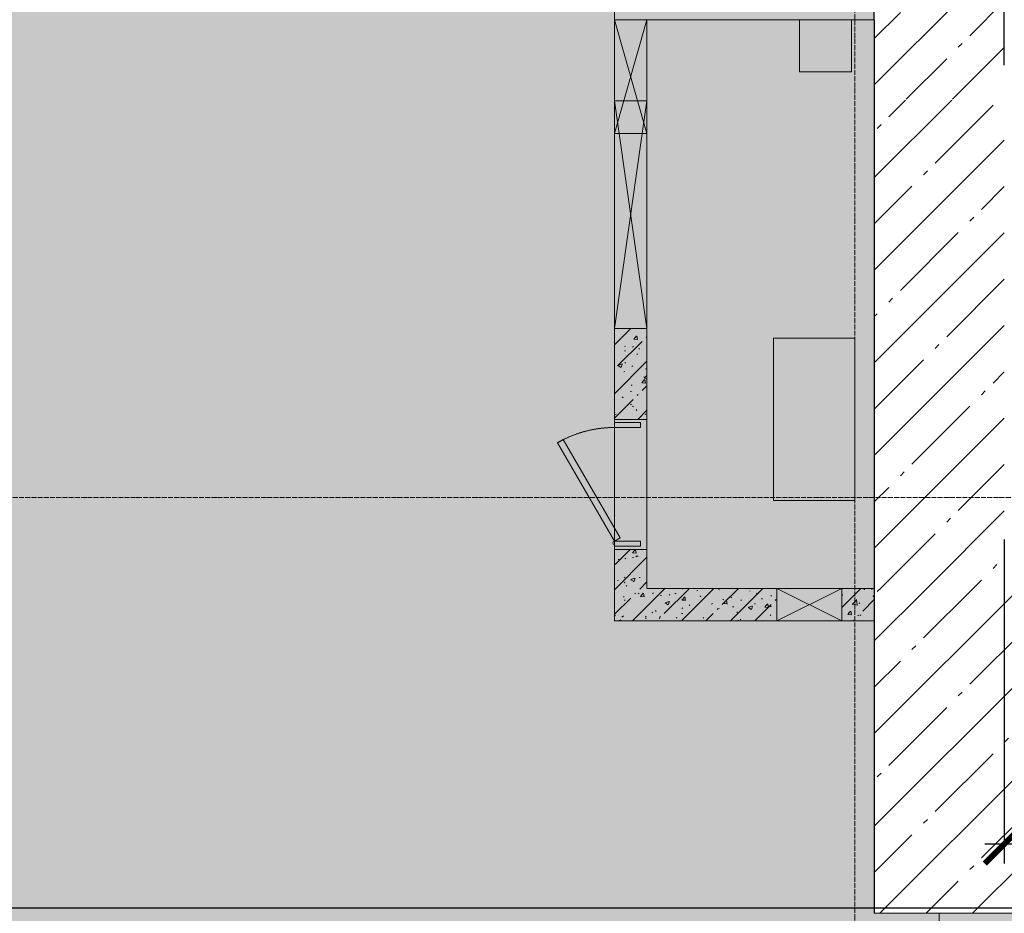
# Model space of a CAD drawing. Header units: millimetres. Extents: x -57162 to 485422, y -209335 to -9481.
# Tile 49 of 256: x 39699 to 42729, y -45939 to -43189. Entities that reach past the tile are written whole.
import ezdxf
from ezdxf import colors
from ezdxf.entities.mleader import LeaderData, LeaderLine
from ezdxf.math import Vec2, Vec3

# ---------------------------------------------------------------- set-up
doc = ezdxf.new("R2010")
doc.units = ezdxf.units.MM
for name, pattern in [('-D1-02х01', [3, 2, -1]), ('-D1d1-15x02', [19, 15, -2, 0, -2]), ('DASHDOT', [25.4, 12.7, -6.35, 0, -6.35])]:
    doc.linetypes.add(name, pattern=pattern)
doc.layers.get('Defpoints').update_dxf_attribs({"color": 31})
for name, color, linetype, lineweight in [('_0', 7, 'Continuous', 13), ('dim_light', 12, 'Continuous', 9), ('dim_pot', 128, 'Continuous', 9), ('Opening Swing', 7, '-D1-02х01', 5), ('Panel', 7, 'Continuous', 5), ('Двери', 7, 'Continuous', 5), ('Общие ребра', 7, 'Continuous', 5), ('Окна', 7, 'Continuous', 5), ('Оси', 7, 'Continuous', 5), ('Основа _2_', 7, 'Continuous', 5), ('Перекрытия', 7, 'Continuous', 5), ('Стены', 7, 'Continuous', 5), ('Структура _1_', 7, 'Continuous', 5), ('Элементы узлов', 7, 'Continuous', 5)]:
    doc.layers.add(name, color=color, linetype=linetype, lineweight=lineweight)
doc.layers.add('dim_razv', color=7, linetype='DASHDOT', lineweight=9, true_color=0x183018)
doc.layers.add('EOM vinoski', color=7, linetype='Continuous', lineweight=5, true_color=0x423200)
doc.styles.add('fl_iso paper', font='isocpeur.ttf', dxfattribs={"width": 0.8, "oblique": 10})
doc.styles.add('In tre', font='isocpeur.ttf', dxfattribs={"width": 0.8, "oblique": 10})
doc.dimstyles.new('In tre 1_75', dxfattribs={"dimtxt": 220, "dimasz": 120, "dimexe": 60, "dimexo": 10, "dimgap": 50, "dimtad": 1, "dimdec": 0, "dimrnd": 5, "dimzin": 0, "dimdsep": 46, "dimtxsty": 'fl_iso paper', "dimblk": 'ARCHTICK', "dimcen": 0, "dimdle": 60, "dimadec": 0, "dimazin": 0, "dimtfac": 1, "dimtdec": 0, "dimtofl": 0, "dimtmove": 1, "dimatfit": 1, "dimfxl": 1, "dimtfill": 1, "dimtolj": 1, "dimtzin": 0, "dimarcsym": 1})
pattern_1 = [(45, (38310.4, -126387.46), (-142.5612, 142.5612), []), (45, (38452.96, -126387.46), (-142.5612, 142.5612), [252.016, -50.403, 16.764, -33.639])]
pattern_2 = [(45, (38310.4, -126387.46), (-75.43415, 75.43415), [106.68, -17.78, 3.556, -17.78]), (45, (38310.4, -126312.08), (-75.43415, 75.43415), []), (50, (38310.4, -126387.46), (127.52922, -11.15758), [13.335, -146.685]), (355, (38310.4, -126387.46), (-24.66966, 133.74002), [10.668, -117.348]), (100.451, (38321.03, -126388.39), (102.85973, 122.58178), [11.333, -124.663]), (46.184, (38310.4, -126351.9), (189.75516, -29.43036), [20.002, -220.027]), (96.636, (38326.21, -126354.36), (166.1822, 173.1996), [17, -186.995]), (351.184, (38310.4, -126351.9), (166.18393, 173.19757), [16.002, -176.022]), (21, (38328.18, -126360.79), (106.13027, -71.58603), [13.335, -146.685]), (326, (38328.18, -126360.8), (43.26188, 128.93175), [10.668, -117.348]), (71.451, (38337.02, -126366.76), (149.39198, 57.34505), [11.333, -124.663]), (37.5, (38310.4, -126387.464), (2.162228, 59.188357), [3.353, -112.573, 3.353, -115.773, -117.793]), (37.5, (38310.4, -126387.464), (2.162228, 59.188357), [-235.052, 3.353, -114.44]), (7.5, (38310.4, -126387.464), (46.773857, 70.12615), [3.353, -64.567, 3.353, -109.906, -44.894]), (7.5, (38310.4, -126387.464), (46.773857, 70.12615), [-181.178, 3.353, -41.542]), (327.5, (38270.75, -126387.464), (94.91367, -4.010093), [3.353, -41.097, 3.353, -135.331, -184.023]), (327.5, (38270.75, -126387.464), (94.91367, -4.010093), [-183.134, 3.353, -180.67]), (317.5, (38252.97, -126387.46), (103.69057, 17.79882), [3.353, -54.432, 3.353, -88.748, -130.683]), (317.5, (38252.97, -126387.46), (103.69057, 17.79882), [-149.885, 3.353, -127.33])]

# ---------------------------------------------------------------- blocks, each defined once
blk = doc.blocks.new('A_MEQ_OpeningWall-Rectangular - ВК-10572906-50_AS_Plan_L01_1 корпус_Маркировочный - зависимый 1')
at = {"layer": 'Элементы узлов', "true_color": 0x808080, "transparency": 33554585}
blk.add_hatch(color=8, dxfattribs=at).paths.add_polyline_path([(50, -50), (300, -50), (300, 50), (50, 50)])
at = {"layer": 'Окна'}
for p, q in [((-50, 50), (-50, -50)), ((300, 50), (300, -50))]:
    blk.add_line(p, q, dxfattribs=at)
at = {"layer": 'Элементы узлов'}
for p, q in [((300, 50), (-50, -50)), ((-50, 50), (300, -50)), ((300, 50), (-50, 50)), ((-50, 50), (-50, -50)), ((300, -50), (300, 50)), ((-50, -50), (300, -50))]:
    blk.add_line(p, q, dxfattribs=at)
blk = doc.blocks.new('A_MEQ_OpeningWall-Rectangular - ВК-11489196-50_AS_Plan_L01_1 корпус_Маркировочный - зависимый 1')
at = {"layer": 'Элементы узлов', "true_color": 0x808080, "transparency": 33554585}
for points in [[(-225, -50), (375, -50), (375, 50), (-225, 50)], [(375, -50), (475, -50), (475, 50), (375, 50)]]:
    blk.add_hatch(color=8, dxfattribs=at).paths.add_polyline_path(points)
at = {"layer": 'Окна'}
blk.add_line((-225, 50), (-225, -50), dxfattribs=at)
at = {"layer": 'Окна', "color": 251, "true_color": 0x4c4c4c}
blk.add_line((475, 50), (475, -50), dxfattribs=at)
at = {"layer": 'Элементы узлов'}
for p, q in [((-225, 50), (375, -35.7)), ((475, 50), (-225, 50)), ((-225, 50), (-225, -50)), ((375, 35.7), (-225, -50)), ((-225, -50), (475, -50))]:
    blk.add_line(p, q, dxfattribs=at)
at = {"layer": 'Элементы узлов', "color": 251, "true_color": 0x4c4c4c}
for p, q in [((475, 50), (375, 35.7)), ((475, -50), (475, 50)), ((375, -35.7), (475, -50))]:
    blk.add_line(p, q, dxfattribs=at)
blk = doc.blocks.new('A_MEQ_OpeningWall-Rectangular - ВК-11490531-50_AS_Plan_L01_1 корпус_Маркировочный - зависимый 1')
at = {"layer": 'Элементы узлов', "true_color": 0x808080, "transparency": 33554585}
blk.add_hatch(color=8, dxfattribs=at).paths.add_polyline_path([(225, 50), (25, 50), (25, -50), (225, -50)])
at = {"layer": 'Окна'}
for p, q in [((25, 50), (25, -50)), ((225, 50), (225, -50))]:
    blk.add_line(p, q, dxfattribs=at)
at = {"layer": 'Элементы узлов'}
for p, q in [((225, 50), (25, -50)), ((25, 50), (225, -50)), ((225, 50), (25, 50)), ((25, 50), (25, -50)), ((225, -50), (225, 50)), ((25, -50), (225, -50))]:
    blk.add_line(p, q, dxfattribs=at)
blk = doc.blocks.new('A_MEQ_DoorWall - ВК-15822065-50_AS_Plan_L01_1 корпус_Маркировочный - зависимый 1')
at = {"layer": 'Opening Swing'}
blk.add_arc((-50, 50), 350, 360, 30, dxfattribs=at)
at = {"layer": 'Panel'}
for p, q in [((253.1, 225), (-50, 50)), ((263.1, 207.7), (253.1, 225)), ((-40, 32.7), (263.1, 207.7)), ((-50, 50), (-65, 50)), ((-65, 50), (-65, -30)), ((-50, -30), (-50, 50)), ((-50, 50), (-40, 32.7)), ((315, 50), (300, 50)), ((300, 50), (300, -30)), ((315, -30), (315, 50)), ((-65, -30), (-50, -30)), ((300, -30), (315, -30))]:
    blk.add_line(p, q, dxfattribs=at)
blk.add_arc((-55, 50), 5, 0, 180, dxfattribs=at)
at = {"layer": 'Двери'}
for p, q in [((-75, 50), (-75, -50)), ((325, 50), (325, -50))]:
    blk.add_line(p, q, dxfattribs=at)
blk = doc.blocks.new('_ArchTick')
at = {"color": 0, "linetype": 'ByBlock', "lineweight": 9, "const_width": 0.15}
blk.add_lwpolyline([(-0.5, -0.5), (0.5, 0.5)], dxfattribs=at)
blk = doc.blocks.new('*D1097')
at = {"layer": 'Defpoints', "color": 0, "linetype": 'ByBlock', "transparency": 16777216}
for p in [(44579.1, -44709.1), (42729.1, -44779.1), (42729.1, -45726.2)]:
    blk.add_point(p, dxfattribs=at)
at = {"layer": 'dim_light', "color": 0, "linetype": 'ByBlock', "lineweight": -2, "transparency": 16777216}
for p, q in [((44579.1, -44719.1), (44579.1, -45786.2)), ((42729.1, -44789.1), (42729.1, -45786.2)), ((44639.1, -45726.2), (42669.1, -45726.2))]:
    blk.add_line(p, q, dxfattribs=at)
at = {"layer": 'dim_light', "color": 0, "linetype": 'ByBlock', "lineweight": -2, "transparency": 16777216, "xscale": 120, "yscale": 120, "zscale": 120, "rotation": 180}
blk.add_blockref('_ArchTick', (42729.1, -45726.2), dxfattribs=at)
at = {"layer": 'dim_light', "color": 0, "linetype": 'ByBlock', "lineweight": -2, "transparency": 16777216, "xscale": 120, "yscale": 120, "zscale": 120}
blk.add_blockref('_ArchTick', (44579.1, -45726.2), dxfattribs=at)
at = {"layer": 'dim_light', "color": 0, "linetype": 'ByBlock', "transparency": 16777216, "insert": (43654.1, -45566.2), "char_height": 220, "attachment_point": 5, "style": 'fl_iso paper', "bg_fill": 3, "box_fill_scale": 1.1, "bg_fill_color": 256, "bg_fill_true_color": 13158600, "bg_fill_transparency": 0}
blk.add_mtext('\\A1;1850', dxfattribs=at)
blk = doc.blocks.new('*D1317')
at = {"layer": 'Defpoints', "color": 0, "transparency": 16777216}
for p in [(44229.1, -42892.2), (42729.1, -43339.1), (44229.1, -43339.1)]:
    blk.add_point(p, dxfattribs=at)
at = {"layer": 'EOM vinoski', "color": 0, "lineweight": -2, "transparency": 16777216}
for p, q in [((42729.1, -43329.1), (42729.1, -42832.2)), ((44229.1, -43329.1), (44229.1, -42832.2)), ((42669.1, -42892.2), (44289.1, -42892.2))]:
    blk.add_line(p, q, dxfattribs=at)
at = {"layer": 'EOM vinoski', "color": 0, "lineweight": -2, "transparency": 16777216, "xscale": 120, "yscale": 120, "zscale": 120, "rotation": 180}
blk.add_blockref('_ArchTick', (42729.1, -42892.2), dxfattribs=at)
at = {"layer": 'EOM vinoski', "color": 0, "lineweight": -2, "transparency": 16777216, "xscale": 120, "yscale": 120, "zscale": 120}
blk.add_blockref('_ArchTick', (44229.1, -42892.2), dxfattribs=at)
at = {"layer": 'EOM vinoski', "color": 0, "transparency": 16777216, "insert": (43479.1, -42732.2), "char_height": 220, "attachment_point": 5, "style": 'fl_iso paper', "bg_fill": 3, "box_fill_scale": 1.1, "bg_fill_color": 256, "bg_fill_true_color": 13158600, "bg_fill_transparency": 0}
blk.add_mtext('\\A1;1500', dxfattribs=at)

msp = doc.modelspace()

# ---------------------------------------------------------------- hatches: boundary and pattern name
at = {"layer": '_0', "transparency": 33554534}
h = msp.add_hatch(color=252, dxfattribs=at)
h.dxf.hatch_style = 1
h.paths.add_polyline_path([(54838.3, -55066.4), (54838.3, -53539.1), (54839.1, -53539.1), (54839.1, -45289.1), (43529.1, -45289.1), (43529.1, -45939.1), (42329.1, -45939.1), (42329.1, -39089.1), (48929.1, -39089.1), (48929.1, -34089.1), (45929.1, -34089.1), (45929.1, -34989.1), (42329.1, -34989.1), (42329.1, -31389.1), (43529.1, -31389.1), (43529.1, -32039.1), (61679.1, -32039.1), (61679.1, -31389.1), (65429.1, -31389.1), (65429.1, -25809.1), (64629.1, -25809.1), (64628, -16455.3), (42329.1, -20346.8), (42329.1, -23689.1), (39113.8, -23689.1), (39113.8, -38949.4), (38510.1, -39159.5), (39637.2, -39238.3), (39113.8, -39438.3), (39113.8, -55066.4), (47923.6, -55066.4), (48133.7, -55670.1), (48212.5, -54543), (48412.6, -55066.4)])
h.paths.add_polyline_path([(56629.1, -37129.1), (68119.1, -37129.1), (68119.1, -40169.1), (56629.1, -40169.1)])
at = {"layer": 'Стены'}
h = msp.add_hatch(dxfattribs=at)
h.set_pattern_fill('FP_1', color=256, style=0, pattern_type=2)
h.set_pattern_definition(pattern_2)
h.paths.add_polyline_path([(41529.1, -45039.1), (41629.1, -45039.1), (41629.1, -44819.1), (41529.1, -44819.1), (41529.1, -44936.8)])
h.paths.add_polyline_path([(41529.1, -44419.1), (41629.1, -44419.1), (41629.1, -44139.1), (41529.1, -44139.1)])

# ---------------------------------------------------------------- linework, layer by layer
at = {"layer": 'Общие ребра'}
for p, q in [((41529.1, -43189.1), (41629.1, -43189.1)), ((41629.1, -43189.1), (41529.1, -43189.1))]:
    msp.add_line(p, q, dxfattribs=at)
at = {"layer": 'Оси', "linetype": '-D1d1-15x02'}
msp.add_line((37481.4, -44659.1), (73474.1, -44659.1), dxfattribs=at)
at = {"layer": 'Основа _2_', "lineweight": 9}
for p, q in [((41529.1, -42933.4), (41529.1, -43189.1)), ((41529.1, -43189.1), (41529.1, -43439.1)), ((41629.1, -43189.1), (41729.1, -43189.1)), ((41629.1, -43439.1), (41629.1, -43189.1)), ((41729.1, -43189.1), (42329.1, -43189.1)), ((41629.1, -44139.1), (41529.1, -44139.1)), ((41529.1, -44139.1), (41529.1, -44419.1)), ((41629.1, -44419.1), (41629.1, -44139.1)), ((41529.1, -44419.1), (41629.1, -44419.1)), ((41629.1, -44819.1), (41529.1, -44819.1)), ((41529.1, -44819.1), (41529.1, -45039.1)), ((41629.1, -44939.1), (41629.1, -44819.1)), ((41529.1, -45039.1), (41629.1, -45039.1))]:
    msp.add_line(p, q, dxfattribs=at)
at = {"layer": 'Основа _2_', "color": 251, "lineweight": 9, "true_color": 0x4c4c4c}
msp.add_line((41529.1, -43439.1), (41629.1, -43439.1), dxfattribs=at)
at = {"layer": 'Перекрытия'}
for p, q in [((41529.1, -42933.4), (41529.1, -43189.1)), ((41529.1, -43189.1), (41529.1, -42933.4)), ((41529.1, -43189.1), (41529.1, -44754.1)), ((41529.1, -44754.1), (41529.1, -43189.1)), ((42259.1, -43189.1), (42099.1, -43189.1)), ((42099.1, -43189.1), (42099.1, -43349.1)), ((42099.1, -43189.1), (42259.1, -43189.1)), ((42099.1, -43349.1), (42099.1, -43189.1)), ((42259.1, -43349.1), (42259.1, -43189.1)), ((42259.1, -43189.1), (42259.1, -43349.1)), ((42099.1, -43349.1), (42259.1, -43349.1)), ((42259.1, -43349.1), (42099.1, -43349.1)), ((42019.1, -44169.1), (42019.1, -44669.1)), ((42019.1, -44669.1), (42019.1, -44169.1)), ((41529.1, -44803.4), (41529.1, -45039.1)), ((41529.1, -45039.1), (41529.1, -44803.4))]:
    msp.add_line(p, q, dxfattribs=at)
at = {"layer": 'Стены', "color": 251, "true_color": 0x4c4c4c}
msp.add_line((41629.1, -43439.1), (41529.1, -43439.1), dxfattribs=at)
at = {"layer": 'Стены'}
for p, q in [((41529.1, -44139.1), (41529.1, -43439.1)), ((41629.1, -43439.1), (41629.1, -44139.1)), ((41629.1, -44139.1), (41529.1, -44139.1)), ((41629.1, -44419.1), (41529.1, -44419.1)), ((41529.1, -44819.1), (41529.1, -44419.1)), ((41629.1, -44419.1), (41629.1, -44819.1)), ((41629.1, -44819.1), (41529.1, -44819.1))]:
    msp.add_line(p, q, dxfattribs=at)
at = {"layer": 'Структура _1_', "lineweight": 25}
msp.add_line((42329.1, -43189.1), (42329.1, -42989.1), dxfattribs=at)

# ---------------------------------------------------------------- block references
at = {"layer": 'Двери', "color": 8, "true_color": 0x7f7f7f, "rotation": 89.99999999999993}
msp.add_blockref('A_MEQ_DoorWall - ВК-15822065-50_AS_Plan_L01_1 корпус_Маркировочный - зависимый 1', (41579.1, -44744.1), dxfattribs=at)
at = {"layer": 'Окна', "color": 8, "true_color": 0x7f7f7f}
for name, p, rotation in [('A_MEQ_OpeningWall-Rectangular - ВК-10572906-50_AS_Plan_L01_1 корпус_Маркировочный - зависимый 1', (41579.1, -43489.1), 89.99999999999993), ('A_MEQ_OpeningWall-Rectangular - ВК-11489196-50_AS_Plan_L01_1 корпус_Маркировочный - зависимый 1', (41579.1, -43914.1), 89.99999999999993), ('A_MEQ_OpeningWall-Rectangular - ВК-11490531-50_AS_Plan_L01_1 корпус_Маркировочный - зависимый 1', (42254.1, -44989.1), 180)]:
    msp.add_blockref(name, p, dxfattribs=dict(at, rotation=rotation))

# ---------------------------------------------------------------- next in the draw order: leaders
at = {"layer": 'dim_razv', "color": 0, "linetype": 'ByBlock'}
ml = msp.add_multileader_mtext('Standard', dxfattribs=at)
ml.set_content('Плитка керамогранитная под камень, 600х1200мм', style='In tre')
ml.set_leader_properties()
ml.build(insert=Vec2(0, 0))
ml.multileader.update_dxf_attribs({"text_left_attachment_type": 6, "text_right_attachment_type": 6, "dogleg_length": 1, "arrow_head_size": 0, "scale": 50})
ctx = ml.context
ctx.base_point, ctx.scale, ctx.char_height, ctx.arrow_head_size, ctx.landing_gap_size, ctx.plane_origin = Vec3(45104.2, -46594.3), 50, 200, 0, 4.5, Vec3(55603.2, -45768)
ctx.left_attachment, ctx.right_attachment = 6, 6
notes = []
notes.append((ctx, [(0, (1, 1, 0), (47774.5, -46594.3), (-1, 0), 50, [(0, [(50099.5, -44889.1), (49513, -43389.1)], 0, [])])]))
ctx.mtext.insert, ctx.mtext.width, ctx.mtext.defined_height, ctx.mtext.flow_direction = Vec3(45108.7, -46354.3), 3092.716, 696.6, 5
ctx.mtext.has_bg_fill, ctx.mtext.bg_color, ctx.mtext.bg_scale_factor, ctx.mtext.bg_transparency, ctx.mtext.use_window_bg_color = 1, -1027028792, 1.5, 0, 1
for ctx, leaders in notes:
    for number, flags, end, landing, length, lines in leaders:
        leader = LeaderData()
        leader.index, (leader.has_last_leader_line, leader.has_dogleg_vector, leader.attachment_direction) = number, flags
        leader.last_leader_point, leader.dogleg_vector, leader.dogleg_length = Vec3(end), Vec3(landing), length
        for number, points, colour, breaks in lines:
            line = LeaderLine()
            line.index, line.vertices, line.color, line.breaks = number, Vec3.list(points), colors.encode_raw_color(colour), breaks
            leader.lines.append(line)
        ctx.leaders.append(leader)

# ---------------------------------------------------------------- next in the draw order: hatches: boundary and pattern name
at = {"layer": 'Стены'}
h = msp.add_hatch(dxfattribs=at)
h.set_pattern_fill('FP_2', color=256, style=0, pattern_type=2)
h.set_pattern_definition(pattern_1)
h.paths.add_polyline_path([(42329.1, -44939.1), (42729.1, -44939.1), (42729.1, -43436.5), (42329.1, -43436.5)])
h.paths.add_polyline_path([(42705.4, -43434.1), (42729.1, -43434.1), (42729.1, -42239.1), (42329.1, -42239.1), (42329.1, -43434.1), (42543.6, -43434.1)])
h = msp.add_hatch(dxfattribs=at)
h.set_pattern_fill('FP_1', color=256, style=0, pattern_type=2)
h.set_pattern_definition(pattern_2)
h.paths.add_polyline_path([(42329.1, -45039.1), (42329.1, -44939.1), (42229.1, -44939.1), (42229.1, -45039.1), (42329.1, -45039.1)])
h.paths.add_polyline_path([(42019.1, -45039.1), (42029.1, -45039.1), (42029.1, -44939.1), (41629.1, -44939.1), (41629.1, -45039.1), (41851, -45039.1)])
h = msp.add_hatch(dxfattribs=at)
h.set_pattern_fill('FP_2', color=256, style=0, pattern_type=2)
h.set_pattern_definition(pattern_1)
h.paths.add_polyline_path([(42729.1, -45939.1), (43529.1, -45939.1), (43529.1, -44939.1), (42329.1, -44939.1), (42329.1, -45939.1), (42529.1, -45939.1)])
h.paths.add_polyline_path([(42729.1, -45939.1), (42729.1, -45939.1), (42729.1, -45368.6)])

# ---------------------------------------------------------------- next in the draw order: linework, layer by layer
at = {"layer": '_0'}
msp.add_lwpolyline([(43529.1, -45939.1), (42329.1, -45939.1), (42329.1, -39089.1), (48929.1, -39089.1)], dxfattribs=at)
at = {"layer": 'Оси', "linetype": '-D1d1-15x02'}
msp.add_line((42269.1, -56404.3), (42269.1, -19030.3), dxfattribs=at)
at = {"layer": 'Основа _2_', "lineweight": 9}
for p, q in [((42329.1, -44939.1), (41629.1, -44939.1)), ((42329.1, -45039.1), (42329.1, -44939.1)), ((41629.1, -45039.1), (42329.1, -45039.1))]:
    msp.add_line(p, q, dxfattribs=at)
at = {"layer": 'Перекрытия'}
for p, q in [((42269.1, -44169.1), (42019.1, -44169.1)), ((42019.1, -44169.1), (42269.1, -44169.1)), ((42269.1, -44669.1), (42269.1, -44169.1)), ((42269.1, -44169.1), (42269.1, -44669.1)), ((42019.1, -44669.1), (42269.1, -44669.1)), ((42269.1, -44669.1), (42019.1, -44669.1)), ((41529.1, -45039.1), (42329.1, -45039.1)), ((42329.1, -45039.1), (41529.1, -45039.1)), ((42329.1, -45039.1), (42329.1, -45939.1)), ((42329.1, -45939.1), (42329.1, -45039.1)), ((42329.1, -45939.1), (42529.1, -45939.1)), ((42529.1, -45939.1), (42329.1, -45939.1)), ((42529.1, -45939.1), (42529.1, -52639.1)), ((42529.1, -52639.1), (42529.1, -45939.1))]:
    msp.add_line(p, q, dxfattribs=at)
at = {"layer": 'Структура _1_', "lineweight": 25}
for p, q in [((42329.1, -43189.1), (42329.1, -44939.1)), ((42329.1, -44939.1), (42329.1, -45939.1))]:
    msp.add_line(p, q, dxfattribs=at)

# ---------------------------------------------------------------- next in the draw order: dimensions: what is measured, and where the dimension line sits
at = {"layer": 'dim_light', "linetype": 'ByBlock'}
dim = msp.add_linear_dim(base=(42729.1, -45726.2), p1=(44579.1, -44709.1), p2=(42729.1, -44779.1), dimstyle='In tre 1_75', dxfattribs=at)
dim.commit()
dim.dimension.update_dxf_attribs({"geometry": '*D1097', "text_midpoint": (43654.1, -45566.2)})
at = {"layer": 'EOM vinoski'}
dim = msp.add_linear_dim(base=(44229.1, -42892.2), p1=(42729.1, -43339.1), p2=(44229.1, -43339.1), dimstyle='In tre 1_75', dxfattribs=at)
dim.commit()
dim.dimension.update_dxf_attribs({"geometry": '*D1317', "text_midpoint": (43479.1, -42732.2)})

# ---------------------------------------------------------------- next in the draw order: leaders
at = {"layer": 'dim_pot', "color": 0, "linetype": 'ByBlock'}
ml = msp.add_multileader_mtext('Standard', dxfattribs=at)
ml.set_content('Лючок 500х500 для обслуживания модулей управления клапанами, расположение уточнить по месту', style='In tre')
ml.set_leader_properties()
ml.build(insert=Vec2(0, 0))
ml.multileader.update_dxf_attribs({"text_left_attachment_type": 6, "text_right_attachment_type": 6, "dogleg_length": 1, "arrow_head_size": 0, "scale": 50})
ctx = ml.context
ctx.base_point, ctx.scale, ctx.char_height, ctx.arrow_head_size, ctx.landing_gap_size, ctx.plane_origin = Vec3(47243.4, -45923.6), 50, 200, 0, 4.5, Vec3(54722.4, -40651.7)
ctx.left_attachment, ctx.right_attachment = 6, 6
notes = []
notes.append((ctx, [(0, (1, 1, 0), (49737.7, -45923.6), (-1, 0), 50, [(1, [(52129.1, -42089.1)], 0, [])])]))
ctx.mtext.insert, ctx.mtext.width, ctx.mtext.defined_height, ctx.mtext.flow_direction = Vec3(47247.9, -45663.6), 2494.153, 696.6, 5
ctx.mtext.has_bg_fill, ctx.mtext.bg_color, ctx.mtext.bg_scale_factor, ctx.mtext.bg_transparency, ctx.mtext.use_window_bg_color = 1, -1027028792, 1.5, 0, 1
for ctx, leaders in notes:
    for number, flags, end, landing, length, lines in leaders:
        leader = LeaderData()
        leader.index, (leader.has_last_leader_line, leader.has_dogleg_vector, leader.attachment_direction) = number, flags
        leader.last_leader_point, leader.dogleg_vector, leader.dogleg_length = Vec3(end), Vec3(landing), length
        for number, points, colour, breaks in lines:
            line = LeaderLine()
            line.index, line.vertices, line.color, line.breaks = number, Vec3.list(points), colors.encode_raw_color(colour), breaks
            leader.lines.append(line)
        ctx.leaders.append(leader)

doc.saveas('drawing.dxf')
